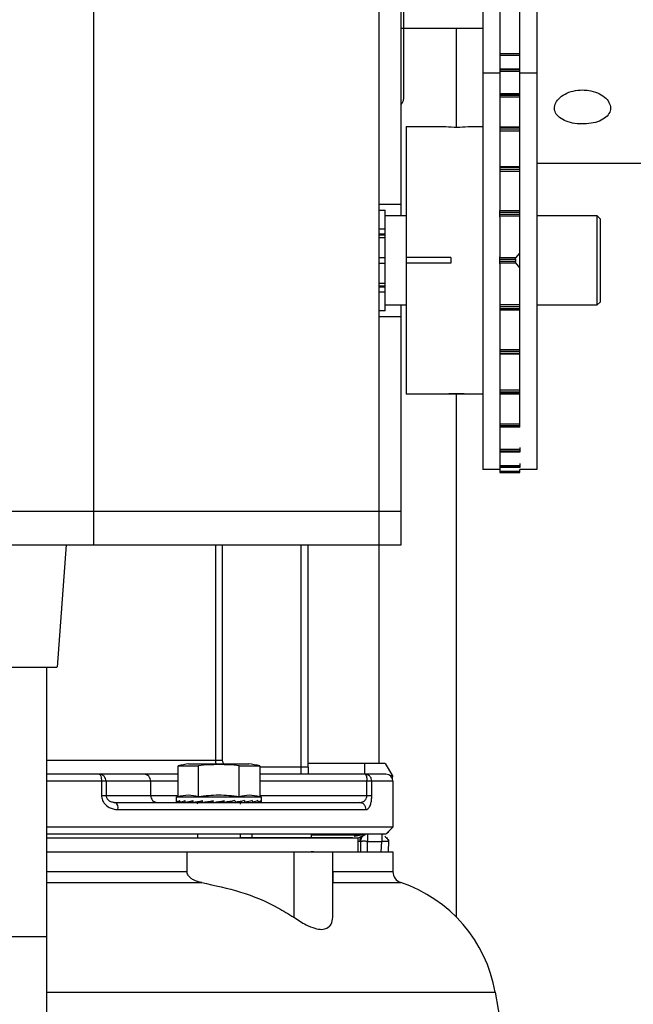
# Model space of a CAD drawing. Header units: inches. Extents: x 218.9 to 312.4, y 214.8 to 247.8.
# Tile 249 of 256: x 281.051 to 281.265, y 224.405 to 224.748. Entities that reach past the tile are written whole.
import ezdxf

# ---------------------------------------------------------------- set-up
doc = ezdxf.new("R2010")
doc.units = ezdxf.units.IN
doc.header["$LTSCALE"] = 0.25
doc.header["$MEASUREMENT"] = 0
doc.layers.add('ANNOTATIONS', color=1, linetype='Continuous')
doc.layers.add('MOTOR RH', color=7, linetype='Continuous')
doc.styles.add('ARIAL', font='arial.ttf', dxfattribs={"height": 0.09375})
doc.dimstyles.new('STANDARD$0', dxfattribs={"dimtxt": 0.09375, "dimasz": 0.09375, "dimexe": 0.03125, "dimexo": 0.046875, "dimgap": 0.09, "dimtad": 0, "dimtih": 1, "dimtoh": 1, "dimdec": 4, "dimzin": 0, "dimdsep": 46, "dimtxsty": 'ARIAL', "dimcen": 0.09, "dimadec": 0, "dimazin": 0, "dimtfac": 1, "dimtdec": 4, "dimtofl": 0, "dimtmove": 0, "dimatfit": 1, "dimfxl": 1, "dimtolj": 1, "dimtzin": 0, "dimarcsym": 0})

# ---------------------------------------------------------------- blocks, each defined once
blk = doc.blocks.new('*D121')
at = {"layer": 'ANNOTATIONS', "color": 0, "lineweight": -2, "transparency": 16777216}
for p, q in [((280.1562872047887, 223.5726725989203), (280.1562872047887, 225.8445399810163)), ((281.6547355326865, 225.558016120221), (281.6547355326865, 225.8445399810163)), ((280.2500372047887, 225.8132899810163), (280.7244152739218, 225.8132899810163)), ((281.5609855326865, 225.8132899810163), (281.0866074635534, 225.8132899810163))]:
    blk.add_line(p, q, dxfattribs=at)
at = {"layer": 'ANNOTATIONS', "color": 0, "transparency": 16777216}
for points in [[(280.2500372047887, 225.8289149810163), (280.2500372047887, 225.7976649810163), (280.1562872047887, 225.8132899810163)], [(281.5609855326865, 225.8289149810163), (281.5609855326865, 225.7976649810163), (281.6547355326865, 225.8132899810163)]]:
    blk.add_solid(points, dxfattribs=at)
at = {"layer": 'defpoints', "color": 0, "transparency": 16777216}
for p in [(280.1562872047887, 225.8132899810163), (281.6547355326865, 225.511141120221), (280.1562872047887, 223.5257975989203)]:
    blk.add_point(p, dxfattribs=at)
at = {"layer": 'ANNOTATIONS', "color": 0, "transparency": 16777216, "insert": (280.9055113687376, 225.8132899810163), "char_height": 0.09375, "attachment_point": 5, "style": 'ARIAL'}
blk.add_mtext('\\A1;25"', dxfattribs=at)
blk = doc.blocks.new('*D123')
at = {"layer": 'ANNOTATIONS', "color": 0, "lineweight": -2, "transparency": 16777216}
for p, q in [((280.1562872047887, 223.5726725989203), (280.1562872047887, 225.542391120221)), ((281.5000363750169, 224.8765007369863), (281.5000363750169, 225.542391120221)), ((280.2500372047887, 225.511141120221), (280.5378399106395, 225.511141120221)), ((281.4062863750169, 225.511141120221), (281.118483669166, 225.511141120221))]:
    blk.add_line(p, q, dxfattribs=at)
at = {"layer": 'ANNOTATIONS', "color": 0, "transparency": 16777216}
for points in [[(280.2500372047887, 225.526766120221), (280.2500372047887, 225.495516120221), (280.1562872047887, 225.511141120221)], [(281.4062863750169, 225.526766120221), (281.4062863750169, 225.495516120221), (281.5000363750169, 225.511141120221)]]:
    blk.add_solid(points, dxfattribs=at)
at = {"layer": 'defpoints', "color": 0, "transparency": 16777216}
for p in [(281.5000363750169, 225.511141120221), (281.5000363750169, 224.8296257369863), (280.1562872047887, 223.5257975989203)]:
    blk.add_point(p, dxfattribs=at)
at = {"layer": 'ANNOTATIONS', "color": 0, "transparency": 16777216, "insert": (280.8281617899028, 225.511141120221), "char_height": 0.09375, "attachment_point": 5, "style": 'ARIAL'}
blk.add_mtext('\\A1;21 1/2"', dxfattribs=at)

msp = doc.modelspace()

# ---------------------------------------------------------------- linework, layer by layer
at = {"layer": 'MOTOR RH'}
for p, q in [((281.1760968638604, 225.0006359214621), (281.1760968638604, 224.4888244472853)), ((281.1839088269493, 224.679599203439), (281.1839088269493, 224.9412729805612)), ((281.2123465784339, 224.9299199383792), (281.2123465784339, 224.5911707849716)), ((281.2182835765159, 224.9299199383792), (281.2182835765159, 224.7307207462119)), ((281.225159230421, 224.6059029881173), (281.225159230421, 224.9299199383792)), ((281.231096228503, 224.9299199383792), (281.231096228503, 224.5911707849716)), ((281.0768469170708, 224.5649212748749), (281.0768469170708, 224.7630457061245)), ((281.2123465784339, 224.7446691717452), (281.1839088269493, 224.7446691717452)), ((281.2031630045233, 224.7103918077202), (281.2031630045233, 224.7446691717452)), ((281.2182835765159, 224.736057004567), (281.225159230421, 224.736057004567)), ((281.2182835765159, 224.7360452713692), (281.225159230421, 224.7360452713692)), ((281.225159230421, 224.7358575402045), (281.2182835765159, 224.7358575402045)), ((281.2182835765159, 224.735472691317), (281.225159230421, 224.735472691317)), ((281.2123465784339, 224.7292376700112), (281.2182694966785, 224.7292376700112)), ((281.2182694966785, 224.7307207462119), (281.225159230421, 224.7307207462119)), ((281.2182694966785, 224.7307207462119), (281.2182694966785, 224.7290616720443)), ((281.2182694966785, 224.7306738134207), (281.225159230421, 224.7306738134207)), ((281.225159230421, 224.7303100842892), (281.2182694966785, 224.7303100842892)), ((281.2182694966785, 224.7298524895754), (281.225159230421, 224.7298524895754)), ((281.2182835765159, 224.7292376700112), (281.2182835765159, 224.7220639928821)), ((281.225159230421, 224.7292376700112), (281.231096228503, 224.7292376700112)), ((281.2182694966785, 224.7220639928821), (281.225159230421, 224.7220639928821)), ((281.2182694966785, 224.7220639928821), (281.2182694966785, 224.7201608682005)), ((281.2182694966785, 224.721958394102), (281.225159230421, 224.721958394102)), ((281.225159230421, 224.7214350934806), (281.2182694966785, 224.7214350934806)), ((281.2182694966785, 224.720928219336), (281.225159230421, 224.720928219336)), ((281.2182835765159, 224.7202101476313), (281.2182835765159, 224.7105208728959)), ((281.1855679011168, 224.7105513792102), (281.1993966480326, 224.7105513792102)), ((281.1855679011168, 224.7105513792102), (281.1855679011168, 224.6174156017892)), ((281.2071616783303, 224.7105513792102), (281.2123465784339, 224.7105513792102)), ((281.2182694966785, 224.7105208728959), (281.225159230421, 224.7105208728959)), ((281.2182694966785, 224.7105208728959), (281.2182694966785, 224.7084464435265)), ((281.2182694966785, 224.7103378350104), (281.225159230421, 224.7103378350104)), ((281.225159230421, 224.7096807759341), (281.2182694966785, 224.7096807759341)), ((281.2182694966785, 224.7091480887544), (281.225159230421, 224.7091480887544)), ((281.2182835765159, 224.7084464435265), (281.2182835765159, 224.696666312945)), ((281.2182694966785, 224.696666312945), (281.225159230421, 224.696666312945)), ((281.2182694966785, 224.696666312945), (281.2182694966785, 224.6945003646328)), ((281.2182694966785, 224.6963917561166), (281.225159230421, 224.6963917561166)), ((281.225159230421, 224.6956337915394), (281.2182694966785, 224.6956337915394)), ((281.2182694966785, 224.6951057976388), (281.225159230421, 224.6951057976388)), ((281.2726587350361, 224.6977316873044), (281.231096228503, 224.6977316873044)), ((281.2182835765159, 224.6945003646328), (281.2182835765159, 224.6813451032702)), ((281.1760968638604, 224.6835157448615), (281.1839088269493, 224.6835157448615)), ((281.1761907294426, 224.681516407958), (281.1782839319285, 224.681516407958)), ((281.1761907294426, 224.6649843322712), (281.1761907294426, 224.681516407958)), ((281.1782839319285, 224.646452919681), (281.1782839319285, 224.681516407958)), ((281.2182694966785, 224.6790242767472), (281.2182694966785, 224.6813451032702)), ((281.225159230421, 224.6811902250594), (281.2182694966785, 224.6811902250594)), ((281.1760968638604, 224.6786089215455), (281.1761907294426, 224.6786089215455)), ((281.1782839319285, 224.679599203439), (281.1855679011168, 224.679599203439)), ((281.2182694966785, 224.6808194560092), (281.225159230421, 224.6808194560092)), ((281.225159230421, 224.6800004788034), (281.2182694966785, 224.6800004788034)), ((281.2182694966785, 224.6795006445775), (281.225159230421, 224.6795006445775)), ((281.2182835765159, 224.6790242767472), (281.2182835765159, 224.6651744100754)), ((281.231096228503, 224.679599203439), (281.2520341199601, 224.679599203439)), ((281.2520341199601, 224.679599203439), (281.2532837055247, 224.6783484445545)), ((281.2520341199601, 224.679599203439), (281.2520341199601, 224.6483677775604)), ((281.2532837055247, 224.6496185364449), (281.2532837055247, 224.6783484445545)), ((281.1761907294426, 224.6749411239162), (281.1782839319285, 224.6749411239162)), ((281.1761907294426, 224.673195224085), (281.1782839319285, 224.673195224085)), ((281.1761907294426, 224.6728620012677), (281.1782839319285, 224.6728620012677)), ((281.1761907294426, 224.671925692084), (281.1782839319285, 224.671925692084)), ((281.1761907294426, 224.6649843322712), (281.1782839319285, 224.6649843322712)), ((281.2011930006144, 224.664953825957), (281.1855679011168, 224.664953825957)), ((281.2011930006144, 224.664953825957), (281.2011930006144, 224.663015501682)), ((281.2182694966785, 224.6627949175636), (281.2182694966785, 224.6651744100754)), ((281.2237899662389, 224.6648505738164), (281.2182694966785, 224.6648505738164)), ((281.2182694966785, 224.6644047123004), (281.2236855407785, 224.6644047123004)), ((281.2236855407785, 224.6644047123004), (281.2236855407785, 224.6635646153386)), ((281.2237899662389, 224.6648505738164), (281.225159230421, 224.6665471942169)), ((281.1761907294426, 224.6629849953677), (281.1782839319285, 224.6629849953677)), ((281.1761907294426, 224.646452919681), (281.1761907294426, 224.6629849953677)), ((281.2011930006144, 224.663015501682), (281.1855679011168, 224.663015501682)), ((281.2236855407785, 224.6635646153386), (281.2182694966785, 224.6635646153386)), ((281.2182694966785, 224.663116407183), (281.2237899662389, 224.663116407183)), ((281.2182835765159, 224.6627949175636), (281.2182835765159, 224.6489450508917)), ((281.225159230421, 224.6614221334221), (281.2237899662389, 224.663116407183)), ((281.1761907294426, 224.6560412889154), (281.1782839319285, 224.6560412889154)), ((281.1761907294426, 224.6551073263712), (281.1782839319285, 224.6551073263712)), ((281.1761907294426, 224.6547717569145), (281.1782839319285, 224.6547717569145)), ((281.1761907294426, 224.6530282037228), (281.1782839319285, 224.6530282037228)), ((281.1761907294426, 224.6493580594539), (281.1760968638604, 224.6493580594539)), ((281.1855679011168, 224.6483677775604), (281.1782839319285, 224.6483677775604)), ((281.1839088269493, 224.5649212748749), (281.1839088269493, 224.6483677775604)), ((281.2182694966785, 224.6489450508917), (281.2182694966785, 224.6466242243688)), ((281.225159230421, 224.6484686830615), (281.2182694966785, 224.6484686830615)), ((281.2182694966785, 224.6479688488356), (281.225159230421, 224.6479688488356)), ((281.225159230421, 224.6471475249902), (281.2182694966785, 224.6471475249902)), ((281.2182694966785, 224.6467767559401), (281.225159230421, 224.6467767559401)), ((281.2520341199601, 224.6483677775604), (281.231096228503, 224.6483677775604)), ((281.2532837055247, 224.6496185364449), (281.2520341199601, 224.6483677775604)), ((281.1760968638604, 224.6444535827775), (281.1839088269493, 224.6444535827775)), ((281.1782839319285, 224.646452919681), (281.1761907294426, 224.646452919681)), ((281.2182835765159, 224.6466242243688), (281.2182835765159, 224.6334689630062)), ((281.2182694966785, 224.6334689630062), (281.2182694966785, 224.6313006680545)), ((281.225159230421, 224.6328635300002), (281.2182694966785, 224.6328635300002)), ((281.2182694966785, 224.6323355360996), (281.225159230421, 224.6323355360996)), ((281.225159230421, 224.6315775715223), (281.2182694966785, 224.6315775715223)), ((281.225159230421, 224.6313006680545), (281.2182694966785, 224.6313006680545)), ((281.2182835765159, 224.6313006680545), (281.2182835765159, 224.6195228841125)), ((281.2182694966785, 224.6195228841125), (281.2182694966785, 224.6174484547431)), ((281.1993966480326, 224.6174156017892), (281.1855679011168, 224.6174156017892)), ((281.2067451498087, 224.6174156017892), (281.1998260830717, 224.6174156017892)), ((281.2031630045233, 224.4353140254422), (281.2031630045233, 224.6174156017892)), ((281.2123465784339, 224.6174156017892), (281.2071616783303, 224.6174156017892)), ((281.225159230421, 224.618818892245), (281.2182694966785, 224.618818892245)), ((281.2182694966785, 224.6182885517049), (281.225159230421, 224.6182885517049)), ((281.225159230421, 224.6176314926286), (281.2182694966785, 224.6176314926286)), ((281.225159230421, 224.6174484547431), (281.2182694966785, 224.6174484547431)), ((281.2182835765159, 224.6174484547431), (281.2182835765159, 224.6078061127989)), ((281.2182694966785, 224.6078061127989), (281.2182694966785, 224.6059029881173)), ((281.225159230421, 224.6070387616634), (281.2182694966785, 224.6070387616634)), ((281.2182694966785, 224.6065342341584), (281.225159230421, 224.6065342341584)), ((281.225159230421, 224.6060085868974), (281.2182694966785, 224.6060085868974)), ((281.225159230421, 224.6059029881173), (281.2182694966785, 224.6059029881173)), ((281.2182835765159, 224.6059029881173), (281.2182835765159, 224.5989616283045)), ((281.2182694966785, 224.5989076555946), (281.2182694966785, 224.5972462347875)), ((281.225159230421, 224.5989076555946), (281.225159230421, 224.5972462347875)), ((281.225159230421, 224.5981168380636), (281.2182694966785, 224.5981168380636)), ((281.2182694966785, 224.5976592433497), (281.225159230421, 224.5976592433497)), ((281.225159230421, 224.5972931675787), (281.2182694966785, 224.5972931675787)), ((281.225159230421, 224.5972462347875), (281.2182694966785, 224.5972462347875)), ((281.2182835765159, 224.5972462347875), (281.2182835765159, 224.5932710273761)), ((281.2182694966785, 224.5932710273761), (281.2182694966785, 224.591912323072)), ((281.225159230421, 224.5924942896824), (281.2182694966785, 224.5924942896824)), ((281.2182694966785, 224.5921117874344), (281.225159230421, 224.5921117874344)), ((281.225159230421, 224.5919240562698), (281.2182694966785, 224.5919240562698)), ((281.225159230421, 224.591912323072), (281.2182694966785, 224.591912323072)), ((281.2182835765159, 224.591912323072), (281.2182835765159, 224.5911801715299)), ((281.225159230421, 224.5932710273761), (281.225159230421, 224.591912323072)), ((281.2182694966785, 224.5911707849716), (281.2123465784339, 224.5911707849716)), ((281.2182694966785, 224.5911801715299), (281.2182694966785, 224.5901664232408)), ((281.225159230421, 224.590457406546), (281.2182694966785, 224.590457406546)), ((281.2182694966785, 224.5901664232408), (281.225159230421, 224.5901664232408)), ((281.225159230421, 224.5901640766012), (281.2182694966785, 224.5901640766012)), ((281.225159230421, 224.5901664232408), (281.225159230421, 224.5911801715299)), ((281.231096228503, 224.5911707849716), (281.225159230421, 224.5911707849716)), ((281.0293462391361, 224.576640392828), (281.1839088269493, 224.576640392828)), ((281.0293462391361, 224.5649212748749), (281.1839088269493, 224.5649212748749)), ((281.0671588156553, 224.5649212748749), (281.0640342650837, 224.5224212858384)), ((281.1192025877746, 224.5649212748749), (281.1192025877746, 224.4900564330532)), ((281.1216548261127, 224.4900564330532), (281.1216548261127, 224.5649212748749)), ((281.1490295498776, 224.4851331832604), (281.1490295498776, 224.5649212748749)), ((281.1514900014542, 224.4875948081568), (281.1514900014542, 224.5649212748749)), ((281.0422703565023, 224.5224212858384), (281.0639227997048, 224.5224212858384)), ((281.0602843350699, 224.5224212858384), (281.0602843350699, 224.3903641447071)), ((281.0602843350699, 224.4900564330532), (281.1216548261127, 224.4900564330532)), ((281.1194501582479, 224.4887657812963), (281.1192025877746, 224.4900564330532)), ((281.106169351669, 224.4880829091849), (281.1132726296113, 224.4880829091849)), ((281.106169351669, 224.4774103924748), (281.106169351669, 224.4880829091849)), ((281.109918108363, 224.4887657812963), (281.1308337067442, 224.4887657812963)), ((281.1132726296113, 224.4774103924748), (281.1132726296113, 224.4880829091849)), ((281.1274791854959, 224.4880829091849), (281.1345824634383, 224.4880829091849)), ((281.1274791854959, 224.4774103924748), (281.1274791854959, 224.4880829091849)), ((281.1345824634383, 224.4880829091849), (281.1345824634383, 224.4774103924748)), ((281.1514900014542, 224.4875948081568), (281.1345824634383, 224.4875948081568)), ((281.1783109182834, 224.4888244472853), (281.1514900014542, 224.4888244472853)), ((281.1711747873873, 224.4851331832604), (281.1711747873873, 224.4888244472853)), ((281.1783109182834, 224.4888244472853), (281.1807924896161, 224.4845277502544)), ((281.0794775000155, 224.4826739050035), (281.0602843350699, 224.4826739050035)), ((281.0942308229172, 224.4851331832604), (281.0787089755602, 224.4851331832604)), ((281.0794775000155, 224.4826739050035), (281.0794775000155, 224.4777530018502)), ((281.0810861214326, 224.4826739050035), (281.0810861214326, 224.4777530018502)), ((281.106169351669, 224.4826739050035), (281.0810861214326, 224.4826739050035)), ((281.0966079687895, 224.4777530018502), (281.0966079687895, 224.4826739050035)), ((281.1712991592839, 224.4851331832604), (281.1345824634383, 224.4851331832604)), ((281.1719362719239, 224.4826739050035), (281.1345824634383, 224.4826739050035)), ((281.1719362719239, 224.4777530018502), (281.1719362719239, 224.4826739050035)), ((281.1736364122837, 224.4777530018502), (281.1736364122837, 224.4826739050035)), ((281.1810177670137, 224.4826739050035), (281.1736364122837, 224.4826739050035)), ((281.1807924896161, 224.4845277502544), (281.1801753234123, 224.4845277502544)), ((281.1807924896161, 224.4845277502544), (281.1807537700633, 224.4837838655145)), ((281.1810177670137, 224.4826739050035), (281.1810177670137, 224.4666792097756)), ((281.0810861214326, 224.4777530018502), (281.106169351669, 224.4777530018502)), ((281.0837765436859, 224.4753265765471), (281.0846835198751, 224.475120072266)), ((281.083877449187, 224.4753899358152), (281.084333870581, 224.4752913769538)), ((281.1056120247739, 224.477260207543), (281.106169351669, 224.4774103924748)), ((281.1056120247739, 224.4756386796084), (281.1056120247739, 224.477260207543)), ((281.1056120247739, 224.477260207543), (281.1351397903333, 224.477260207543)), ((281.1057434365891, 224.4753054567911), (281.1067466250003, 224.4753500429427)), ((281.1067501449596, 224.4753054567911), (281.1086732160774, 224.4753922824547)), ((281.108686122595, 224.4753054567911), (281.1113917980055, 224.475443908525)), ((281.1114187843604, 224.4753054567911), (281.1147158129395, 224.4755119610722)), ((281.1139766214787, 224.4754532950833), (281.1140458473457, 224.4754697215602)), ((281.1140223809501, 224.4754673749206), (281.1139766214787, 224.4754532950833)), ((281.1147615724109, 224.4753054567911), (281.1180187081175, 224.4755964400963)), ((281.1172889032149, 224.4754532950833), (281.1184035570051, 224.4756551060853)), ((281.1180187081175, 224.4755964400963), (281.1172889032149, 224.4754532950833)), ((281.1222719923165, 224.4755964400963), (281.1214283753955, 224.4754532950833)), ((281.1223412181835, 224.4753054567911), (281.1221863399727, 224.4759554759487)), ((281.1242771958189, 224.4755964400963), (281.1234617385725, 224.4754532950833)), ((281.1242642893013, 224.4756504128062), (281.1242771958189, 224.4755964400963)), ((281.1242771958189, 224.4755964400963), (281.1260606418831, 224.4753054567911)), ((281.1270872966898, 224.475502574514), (281.1293940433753, 224.4753054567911)), ((281.1283720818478, 224.4753664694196), (281.1293330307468, 224.4753054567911)), ((281.1298868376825, 224.4754157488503), (281.1320645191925, 224.4753054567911)), ((281.129974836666, 224.4754368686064), (281.1321114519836, 224.4753054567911)), ((281.1323648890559, 224.475380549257), (281.1340004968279, 224.4753054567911)), ((281.1323918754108, 224.4753875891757), (281.1340298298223, 224.4753054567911)), ((281.1341143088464, 224.4753453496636), (281.135008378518, 224.4753054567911)), ((281.134116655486, 224.4753453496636), (281.1350177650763, 224.4753054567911)), ((281.1345824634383, 224.4777530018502), (281.1719362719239, 224.4777530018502)), ((281.1345824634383, 224.4774103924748), (281.1351397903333, 224.477260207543)), ((281.1351397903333, 224.477260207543), (281.1351397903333, 224.4756386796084)), ((281.0851974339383, 224.4728320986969), (281.1716253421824, 224.4728320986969)), ((281.1057328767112, 224.4753054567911), (281.1057434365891, 224.4753054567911)), ((281.1067208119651, 224.4753054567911), (281.1067501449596, 224.4753078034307)), ((281.1086391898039, 224.4753054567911), (281.108686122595, 224.4753078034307)), ((281.1113577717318, 224.4753054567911), (281.1114176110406, 224.4753101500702)), ((281.1810177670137, 224.4666792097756), (281.0602843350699, 224.4666792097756)), ((281.1810177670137, 224.4666792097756), (281.1785491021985, 224.4642105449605)), ((281.1129933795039, 224.4629855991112), (281.1129933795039, 224.4642175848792)), ((281.1277572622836, 224.4642175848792), (281.1277572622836, 224.4629855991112)), ((281.1318052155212, 224.4642175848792), (281.1318040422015, 224.4629879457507)), ((281.1712932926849, 224.4640533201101), (281.1686392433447, 224.4627274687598)), ((281.1687143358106, 224.4629855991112), (281.1687143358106, 224.4580646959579)), ((281.1697186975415, 224.4618005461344), (281.1696541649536, 224.4580670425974)), ((281.1721146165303, 224.4580646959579), (281.1721791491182, 224.4617583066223)), ((281.1721791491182, 224.4642175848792), (281.1721791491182, 224.4617583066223)), ((281.1721791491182, 224.4617583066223), (281.1771352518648, 224.4617583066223)), ((281.1769416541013, 224.4580646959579), (281.1771352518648, 224.4617583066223)), ((281.1778603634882, 224.4642175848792), (281.1779366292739, 224.4641260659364)), ((281.178759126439, 224.463161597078), (281.1794197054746, 224.4618779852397)), ((281.1794056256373, 224.4580646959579), (281.1796062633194, 224.461887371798)), ((281.1796062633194, 224.461887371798), (281.1795440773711, 224.462068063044)), ((281.0602843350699, 224.4580646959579), (281.1810165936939, 224.4580646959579)), ((281.1092880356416, 224.4580646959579), (281.1464752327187, 224.4580623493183)), ((281.1092880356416, 224.4511444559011), (281.1092880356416, 224.4580646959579)), ((281.1403235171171, 224.4580646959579), (281.1526257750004, 224.4580623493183)), ((281.1451927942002, 224.4580623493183), (281.1600083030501, 224.4580623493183)), ((281.1464752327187, 224.4580623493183), (281.1464740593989, 224.4353163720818)), ((281.1600083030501, 224.4353163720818), (281.1600083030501, 224.4580646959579)), ((281.1810165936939, 224.4580646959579), (281.1810165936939, 224.4511468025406)), ((281.1092880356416, 224.4511444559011), (281.0602843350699, 224.4511444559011)), ((281.1810165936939, 224.4511468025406), (281.1600083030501, 224.4511444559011)), ((281.0459088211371, 224.4286706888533), (281.0602843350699, 224.4286706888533)), ((281.0602843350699, 224.4092616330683), (281.2166291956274, 224.4092616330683)), ((281.2166291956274, 224.4092616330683), (281.224076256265, 224.3670197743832))]:
    msp.add_line(p, q, dxfattribs=at)
at = {"layer": 'MOTOR RH', "flags": 128}
for points in [[(281.0602843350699, 224.4629855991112), (281.1687143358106, 224.4629855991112)], [(281.1669613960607, 224.4629855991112), (281.1647813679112, 224.4629879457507), (281.1318040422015, 224.4629879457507)], [(281.1721791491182, 224.4617583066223), (281.1719386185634, 224.4617629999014), (281.1716992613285, 224.4617653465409), (281.1714657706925, 224.4617700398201), (281.1712381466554, 224.4617747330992), (281.1710199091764, 224.4617794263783), (281.1708122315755, 224.4617817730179), (281.170618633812, 224.461786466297), (281.1704402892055, 224.4617888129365)], [(281.1427839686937, 224.4580646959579), (281.1451927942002, 224.4580623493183)], [(281.1534118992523, 224.4580623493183), (281.1525307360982, 224.4580646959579)], [(281.1687143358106, 224.4580670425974), (281.1701692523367, 224.4580670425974), (281.1740435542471, 224.4580646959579)], [(281.0602843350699, 224.4474109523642), (281.0617310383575, 224.4474109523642), (281.0728435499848, 224.4474086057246), (281.1144013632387, 224.4474086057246)], [(281.1600083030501, 224.4474086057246), (281.1784376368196, 224.4474086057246), (281.1810130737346, 224.4474109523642), (281.1837105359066, 224.4474109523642)]]:
    msp.add_lwpolyline(points, dxfattribs=at)
at = {"layer": 'MOTOR RH'}
for centre, radius, start, end in [((281.1822480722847, 224.7201242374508), 0.002460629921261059, 312.4541502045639, 7.016709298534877e-15), ((281.2032501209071, 224.7585994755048), 0.04820705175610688, 265.4151201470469, 274.6541403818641), ((281.1203755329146, 224.4206655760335), 0.06889763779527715, 98.73042551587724, 101.897951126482), ((281.1203755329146, 224.4206655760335), 0.06779024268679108, 83.98536810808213, 96.01463189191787), ((281.1203755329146, 224.4206655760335), 0.06889763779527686, 78.10039346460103, 81.26957448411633), ((281.0785783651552, 224.4826778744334), 0.002507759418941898, 359.9093088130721, 43.7734763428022), ((281.0941904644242, 224.4827156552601), 0.002417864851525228, 359.0106012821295, 89.04358645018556), ((281.1709237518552, 224.4843973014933), 0.0008261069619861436, 1.072549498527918, 62.97176245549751), ((281.1785571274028, 224.4826734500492), 0.002460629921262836, 7.016709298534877e-15, 90), ((281.0990267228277, 224.4777101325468), 0.002419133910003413, 178.9846123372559, 268.9866925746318), ((280.9873302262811, 225.2326144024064), 0.7685823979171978, 279.8254660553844, 280.10547729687), ((281.0827957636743, 224.4733700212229), 0.002461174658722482, 347.375335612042, 51.32160745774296), ((281.1123784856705, 224.4746764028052), 0.0006151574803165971, 7.016709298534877e-15, 90), ((281.1283725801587, 224.4746764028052), 0.0006151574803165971, 90, 180), ((281.1778601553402, 224.4661872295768), 0.001968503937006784, 298.2291229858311, 331.7708770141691), ((281.1298266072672, 224.3837373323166), 0.07927527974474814, 88.57067135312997, 91.49577778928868), ((281.170787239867, 224.505321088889), 0.04353365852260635, 268.5935224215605, 269.5433643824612), ((281.1849540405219, 224.451145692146), 0.003937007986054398, 179.9990978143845, 251.5847038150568), ((281.1681639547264, 224.4007177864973), 0.04921259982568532, 9.999098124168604, 71.5847038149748)]:
    msp.add_arc(centre, radius, start, end, dxfattribs=at)
at = {"layer": 'MOTOR RH', "extrusion": (0, 0, -1)}
for centre, major_axis, ratio, start_param, end_param in [((281.1203755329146, 224.4756375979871), (-0.01476377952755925, 0), 0.175787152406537, 6.154890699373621, 6.40615304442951), ((281.1203755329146, 224.4835894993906), (0, 0.06223454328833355), 0.2372280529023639, 4.578884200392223, 4.589421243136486), ((281.1203755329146, 224.4756375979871), (-0.01476331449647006, -0.0006915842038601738), 0.1694362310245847, 0.1414418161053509, 0.3927041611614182), ((281.1203755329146, 224.4835894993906), (-0.0040315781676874, 0.06222774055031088), 0.2282368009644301, 4.593670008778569, 4.604207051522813), ((281.1203755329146, 224.4756375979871), (-0.01476241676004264, -0.001328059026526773), 0.1510418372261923, 0.4088913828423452, 0.6601537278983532), ((281.1203755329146, 224.4756375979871), (-0.01476241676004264, 0.001328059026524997), 0.1510418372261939, 5.617704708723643, 5.649603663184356), ((281.1203755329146, 224.4835894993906), (-0.007699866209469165, 0.0622150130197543), 0.2024732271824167, 4.603937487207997, 4.614474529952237), ((281.1203755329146, 224.4756375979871), (-0.01476201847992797, -0.001863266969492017), 0.1223802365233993, 0.6725492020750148, 0.923811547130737), ((281.1203755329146, 224.4756375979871), (-0.01476201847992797, 0.001863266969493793), 0.1223802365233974, 5.354046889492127, 5.404737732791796), ((281.1203755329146, 224.4835894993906), (-0.01072885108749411, 0.06220995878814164), 0.1630291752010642, 4.606993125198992, 4.617530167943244), ((281.1203755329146, 224.4756375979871), (-0.01476249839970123, -0.002264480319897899), 0.08588791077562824, 0.9320768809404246, 1.183339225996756), ((281.1203755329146, 224.4835894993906), (-0.01295703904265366, 0.06221708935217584), 0.1137473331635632, 4.602568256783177, 4.613105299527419), ((281.1203755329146, 224.4756375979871), (-0.01476336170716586, -0.002511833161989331), 0.04421959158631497, 1.188225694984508, 1.439488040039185), ((281.1203755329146, 224.4835894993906), (-0.01431068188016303, 0.06222894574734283), 0.05832561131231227, 4.592296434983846, 4.602833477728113), ((281.1203755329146, 224.4756375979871), (-0.01476336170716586, -0.002511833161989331), 0.04421959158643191, 4.335145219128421, 4.586407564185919), ((281.1203755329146, 224.4835894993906), (-0.01431068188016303, 0.06222894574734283), 0.05832561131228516, 1.707176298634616, 1.717713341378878), ((281.1203755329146, 224.4756375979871), (-0.01476249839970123, -0.002264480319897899), 0.08588791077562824, 4.078996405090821, 4.330258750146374), ((281.1203755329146, 224.4835894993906), (-0.01295703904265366, 0.06221708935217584), 0.1137473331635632, 1.717448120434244, 1.727985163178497), ((281.1203755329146, 224.4756375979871), (-0.01476201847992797, -0.001863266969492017), 0.1223802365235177, 3.819468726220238, 4.070731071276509), ((281.1203755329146, 224.4835894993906), (-0.01072885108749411, 0.06220995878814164), 0.1630291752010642, 1.721872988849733, 1.732410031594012), ((281.1203755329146, 224.4756375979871), (-0.01476241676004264, -0.001328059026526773), 0.1510418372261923, 3.555810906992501, 3.807073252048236), ((281.1203755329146, 224.4835894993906), (-0.007699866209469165, 0.0622150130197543), 0.2024732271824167, 1.71881735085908, 1.72935439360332), ((281.1203755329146, 224.4756375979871), (-0.01476331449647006, -0.0006915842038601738), 0.1694362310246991, 3.288361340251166, 3.539623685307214), ((281.1203755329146, 224.4835894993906), (-0.0040315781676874, 0.06222774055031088), 0.2282368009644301, 1.708549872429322, 1.719086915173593), ((281.1203755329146, 224.4756375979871), (-0.01476377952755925, 0), 0.1757871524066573, 3.141592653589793, 3.269887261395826)]:
    msp.add_ellipse(centre, major_axis=major_axis, ratio=ratio, start_param=start_param, end_param=end_param, dxfattribs=at)
at = {"layer": 'MOTOR RH'}
for points, knots in [([(281.1847090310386, 224.8628412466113), (281.1847090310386, 224.8627385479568), (281.1847090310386, 224.8625299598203), (281.1847090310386, 224.8608172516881), (281.1847090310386, 224.8582249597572), (281.1847090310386, 224.8549510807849), (281.1847090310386, 224.8500517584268), (281.1847090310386, 224.8438468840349), (281.1847090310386, 224.8365567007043), (281.1847090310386, 224.8306412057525), (281.1847090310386, 224.824362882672), (281.1847090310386, 224.8171822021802), (281.1847090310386, 224.8091059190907), (281.1847090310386, 224.8002749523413), (281.1847090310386, 224.7914830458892), (281.1847090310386, 224.7826904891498), (281.1847090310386, 224.7738592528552), (281.1847090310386, 224.7657828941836), (281.1847090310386, 224.7586007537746), (281.1847090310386, 224.7502098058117), (281.1847090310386, 224.7425749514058), (281.1847090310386, 224.7359957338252), (281.1847090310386, 224.7316805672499), (281.1847090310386, 224.7280121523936), (281.1847090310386, 224.7247404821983), (281.1847090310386, 224.722146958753), (281.1847090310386, 224.720434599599), (281.1847090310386, 224.7202260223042), (281.1847090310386, 224.7201233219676)], [0, 0, 0, 0, 0.03881994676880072, 0.07884602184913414, 0.1199929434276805, 0.1521648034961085, 0.1843365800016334, 0.2499563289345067, 0.2828017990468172, 0.3156641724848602, 0.3478333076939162, 0.3800051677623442, 0.4211536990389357, 0.4611694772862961, 0.4999995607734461, 0.5388191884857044, 0.5788452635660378, 0.6199937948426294, 0.6521634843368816, 0.6843352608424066, 0.7499550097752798, 0.7828078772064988, 0.8156629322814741, 0.8478301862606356, 0.8800068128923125, 0.9211487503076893, 0.9611748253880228, 1, 1, 1, 1]), ([(281.2470334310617, 224.7233264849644), (281.2459389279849, 224.7232514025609), (281.2437500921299, 224.7231012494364), (281.2408327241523, 224.7219594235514), (281.2386083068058, 224.7203197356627), (281.2373288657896, 224.7183381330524), (281.2371466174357, 224.7163012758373), (281.2380698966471, 224.7144329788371), (281.2399968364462, 224.7129220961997), (281.2427186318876, 224.7118856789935), (281.2459303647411, 224.7114026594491), (281.2492600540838, 224.7115021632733), (281.2523334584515, 224.7121751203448), (281.2548183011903, 224.713378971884), (281.2564311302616, 224.7150338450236), (281.2569873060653, 224.7169861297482), (281.2564201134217, 224.7190262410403), (281.2548081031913, 224.7209196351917), (281.2523214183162, 224.7224029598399), (281.2495766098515, 224.7232085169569), (281.2477563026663, 224.7232929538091), (281.2470334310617, 224.7233264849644)], [0, 0, 0, 0, 0.05348455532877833, 0.1069607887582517, 0.1606336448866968, 0.2144172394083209, 0.2679977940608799, 0.3213904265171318, 0.374877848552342, 0.4286117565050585, 0.4823609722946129, 0.5358608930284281, 0.5892351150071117, 0.6428056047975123, 0.6965954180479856, 0.7502677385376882, 0.803686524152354, 0.8571248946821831, 0.9107753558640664, 0.9645675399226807, 1, 1, 1, 1]), ([(281.2236855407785, 224.6644047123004), (281.2236875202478, 224.6644573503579), (281.2236914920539, 224.6645629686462), (281.2237184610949, 224.664704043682), (281.2237548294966, 224.6647994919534), (281.2237804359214, 224.6648367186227), (281.2237899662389, 224.6648505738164)], [0, 0, 0, 0, 0.2748683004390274, 0.5515233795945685, 0.8330838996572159, 0.9999999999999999, 0.9999999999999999, 0.9999999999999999, 0.9999999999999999]), ([(281.2237899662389, 224.663116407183), (281.2237727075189, 224.6631445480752), (281.2237382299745, 224.6632007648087), (281.223701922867, 224.6633398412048), (281.2236865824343, 224.6634695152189), (281.223685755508, 224.6635450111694), (281.2236855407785, 224.6635646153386)], [0, 0, 0, 0, 0.3034104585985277, 0.6061195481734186, 0.8977203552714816, 0.9999999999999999, 0.9999999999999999, 0.9999999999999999, 0.9999999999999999]), ([(281.2071616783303, 224.6174156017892), (281.2071186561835, 224.6174195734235), (281.2070326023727, 224.6174275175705), (281.206360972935, 224.6174806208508), (281.2053721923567, 224.6175380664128), (281.2041353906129, 224.6175789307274), (281.2028017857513, 224.6175830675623), (281.2015230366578, 224.6175539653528), (281.2004301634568, 224.617497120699), (281.1996823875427, 224.6174434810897), (281.1993289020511, 224.6174141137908), (281.1993833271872, 224.617419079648), (281.1993966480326, 224.6174202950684)], [0, 0, 0, 0, 0.1071299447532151, 0.2142835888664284, 0.3215990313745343, 0.4290418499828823, 0.5362464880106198, 0.643246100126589, 0.7503111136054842, 0.8577673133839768, 0.9651877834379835, 0.9999999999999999, 0.9999999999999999, 0.9999999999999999, 0.9999999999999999]), ([(281.1220760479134, 224.4887657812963), (281.1219905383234, 224.4888791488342), (281.121709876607, 224.489251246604), (281.121677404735, 224.4897261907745), (281.1216548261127, 224.4900564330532)], [0, 0, 0, 0, 0.3046713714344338, 1, 1, 1, 1]), ([(281.1514900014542, 224.4875948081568), (281.1514900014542, 224.4871628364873), (281.1514900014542, 224.4862989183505), (281.1514900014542, 224.4855217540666), (281.1514900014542, 224.4851331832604)], [0, 0, 0, 0, 0.5000145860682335, 1, 1, 1, 1]), ([(281.0787089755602, 224.4851331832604), (281.0738455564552, 224.4851331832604), (281.0677882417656, 224.4851331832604), (281.0615198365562, 224.4851331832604), (281.0602843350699, 224.4851331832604)], [0, 0, 0, 0, 0.8029001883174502, 1, 1, 1, 1]), ([(281.0787089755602, 224.4851331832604), (281.0788093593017, 224.4850970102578), (281.0790104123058, 224.485024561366), (281.0792648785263, 224.4844534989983), (281.0794425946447, 224.48364091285), (281.0794658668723, 224.4829961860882), (281.0794775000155, 224.4826739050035)], [0, 0, 0, 0, 0.2497534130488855, 0.500217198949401, 0.7501723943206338, 0.9999999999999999, 0.9999999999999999, 0.9999999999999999, 0.9999999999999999]), ([(281.0803891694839, 224.4844127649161), (281.0802729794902, 224.4845207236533), (281.080040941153, 224.4847363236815), (281.0796234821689, 224.4849610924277), (281.0791754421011, 224.4851058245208), (281.0788644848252, 224.485124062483), (281.0787089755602, 224.4851331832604)], [0, 0, 0, 0, 0.2505490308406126, 0.5003613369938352, 0.7501314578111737, 1, 1, 1, 1]), ([(281.0810861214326, 224.4826739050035), (281.0810194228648, 224.4826739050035), (281.0808859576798, 224.4826739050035), (281.0805131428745, 224.4826739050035), (281.0800432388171, 224.4826739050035), (281.0796658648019, 224.4826739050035), (281.0794775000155, 224.4826739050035)], [0, 0, 0, 0, 0.2498531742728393, 0.4999612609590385, 0.7504075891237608, 1, 1, 1, 1]), ([(281.106169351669, 224.4851331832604), (281.1044582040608, 224.4851331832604), (281.1007652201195, 224.4851331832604), (281.0965782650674, 224.4851331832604), (281.0950041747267, 224.4851331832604), (281.0942308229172, 224.4851331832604)], [0, 0, 0, 0, 0.3051785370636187, 0.6586336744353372, 1, 1, 1, 1]), ([(281.1736364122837, 224.4826739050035), (281.173601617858, 224.4829961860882), (281.1735320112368, 224.48364091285), (281.172990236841, 224.4844534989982), (281.1722187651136, 224.485024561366), (281.1716054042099, 224.4850970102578), (281.1712991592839, 224.4851331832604)], [0, 0, 0, 0, 0.2498276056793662, 0.4997828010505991, 0.7502465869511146, 1, 1, 1, 1]), ([(281.178557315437, 224.4851331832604), (281.1783928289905, 224.4851331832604), (281.1780647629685, 224.4851331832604), (281.1756173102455, 224.4851331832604), (281.172735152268, 224.4851331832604), (281.1712991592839, 224.4851331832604)], [0, 0, 0, 0, 0.3353478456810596, 0.6688468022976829, 1, 1, 1, 1]), ([(281.1717497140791, 224.4844127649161), (281.1717772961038, 224.4842923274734), (281.1718324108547, 224.484051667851), (281.1718903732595, 224.4836196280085), (281.1719283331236, 224.4831567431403), (281.1719336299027, 224.4828345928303), (281.1719362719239, 224.4826739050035)], [0, 0, 0, 0, 0.25021429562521, 0.4999813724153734, 0.7505918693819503, 1, 1, 1, 1]), ([(281.1736364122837, 224.4826739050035), (281.1735593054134, 224.4826739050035), (281.1734049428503, 224.4826739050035), (281.1730050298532, 224.4826739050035), (281.1725141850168, 224.4826739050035), (281.172128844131, 224.4826739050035), (281.1719362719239, 224.4826739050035)], [0, 0, 0, 0, 0.2496853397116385, 0.4998525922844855, 0.7500537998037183, 1, 1, 1, 1]), ([(281.0794775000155, 224.4777530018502), (281.079539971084, 224.4772046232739), (281.0796627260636, 224.4761270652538), (281.0806392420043, 224.4746160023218), (281.0819801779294, 224.4735859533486), (281.0835906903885, 224.4729447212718), (281.0846282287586, 224.472871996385), (281.0851974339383, 224.4728320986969)], [0, 0, 0, 0, 0.18965050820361, 0.3726612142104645, 0.6161546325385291, 0.7894181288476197, 1, 1, 1, 1]), ([(281.0794775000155, 224.4777530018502), (281.0796658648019, 224.4777530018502), (281.0800432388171, 224.4777530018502), (281.0805131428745, 224.4777530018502), (281.0808859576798, 224.4777530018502), (281.0810194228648, 224.4777530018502), (281.0810861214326, 224.4777530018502)], [0, 0, 0, 0, 0.2495924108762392, 0.5000387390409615, 0.7501468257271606, 1, 1, 1, 1]), ([(281.0810861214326, 224.4777530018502), (281.0810938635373, 224.4776241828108), (281.0811098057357, 224.4773589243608), (281.0812863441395, 224.4768215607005), (281.0817672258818, 224.476157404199), (281.0826858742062, 224.4755246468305), (281.0834510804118, 224.4754381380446), (281.083877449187, 224.4753899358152)], [0, 0, 0, 0, 0.08241933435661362, 0.1697142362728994, 0.367010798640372, 0.6473018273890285, 0.9999999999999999, 0.9999999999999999, 0.9999999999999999, 0.9999999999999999]), ([(281.106169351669, 224.4774103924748), (281.1073418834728, 224.4776633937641), (281.1097096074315, 224.4781742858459), (281.1120774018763, 224.477666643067), (281.1132726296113, 224.4774103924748)], [0, 0, 0, 0, 0.495214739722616, 1, 1, 1, 1]), ([(281.1132726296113, 224.4774103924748), (281.1156172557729, 224.4776633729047), (281.1203524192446, 224.4781742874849), (281.125088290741, 224.4776666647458), (281.1274791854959, 224.4774103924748)], [0, 0, 0, 0, 0.4951521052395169, 1, 1, 1, 1]), ([(281.1274791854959, 224.4774103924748), (281.1286517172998, 224.4776633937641), (281.1310194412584, 224.4781742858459), (281.1333872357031, 224.477666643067), (281.1345824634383, 224.4774103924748)], [0, 0, 0, 0, 0.495214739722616, 1, 1, 1, 1]), ([(281.1693221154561, 224.4752913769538), (281.1698040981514, 224.4753511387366), (281.1705672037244, 224.4754457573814), (281.1714083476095, 224.476154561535), (281.1717784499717, 224.4768217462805), (281.1719179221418, 224.4773577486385), (281.1719302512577, 224.477623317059), (281.1719362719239, 224.4777530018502)], [0, 0, 0, 0, 0.4260436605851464, 0.6745393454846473, 0.8494551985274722, 0.9264845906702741, 1, 1, 1, 1]), ([(281.1716253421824, 224.4728320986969), (281.1718367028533, 224.472871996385), (281.1722219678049, 224.4729447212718), (281.1727916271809, 224.4735859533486), (281.1732517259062, 224.4746160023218), (281.1735752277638, 224.4761270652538), (281.1736157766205, 224.4772046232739), (281.1736364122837, 224.4777530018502)], [0, 0, 0, 0, 0.2105818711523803, 0.3838453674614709, 0.6273387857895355, 0.81034949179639, 1, 1, 1, 1]), ([(281.1719362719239, 224.4777530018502), (281.172128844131, 224.4777530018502), (281.1725141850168, 224.4777530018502), (281.1730050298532, 224.4777530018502), (281.1734049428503, 224.4777530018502), (281.1735593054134, 224.4777530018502), (281.1736364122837, 224.4777530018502)], [0, 0, 0, 0, 0.2499462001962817, 0.5001474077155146, 0.7503146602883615, 1, 1, 1, 1]), ([(281.084333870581, 224.4752913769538), (281.0890180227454, 224.4752913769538), (281.0984675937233, 224.4752913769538), (281.1118603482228, 224.4752913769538), (281.1245476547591, 224.4752913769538), (281.1362354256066, 224.4752913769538), (281.1467304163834, 224.4752913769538), (281.1558225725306, 224.4752913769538), (281.1635301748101, 224.4752913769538), (281.1674025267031, 224.4752913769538), (281.1693221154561, 224.4752913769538)], [0, 0, 0, 0, 0.1225012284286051, 0.2471277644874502, 0.3731946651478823, 0.5000002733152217, 0.6268058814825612, 0.7528804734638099, 0.8774987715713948, 0.9999999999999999, 0.9999999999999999, 0.9999999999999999, 0.9999999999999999]), ([(281.1716253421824, 224.4728320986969), (281.1715909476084, 224.4731543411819), (281.1715221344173, 224.473799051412), (281.1709887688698, 224.4746116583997), (281.1702273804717, 224.4751796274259), (281.1696238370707, 224.475254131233), (281.1693221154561, 224.4752913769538)], [0, 0, 0, 0, 0.2499336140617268, 0.5000419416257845, 0.7500624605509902, 0.9999999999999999, 0.9999999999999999, 0.9999999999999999, 0.9999999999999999]), ([(281.178557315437, 224.4642175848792), (281.178317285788, 224.4642175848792), (281.1778372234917, 224.4642175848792), (281.1739823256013, 224.4642175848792), (281.1678969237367, 224.4642175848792), (281.1594650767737, 224.4642175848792), (281.1488860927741, 224.4642175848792), (281.1363303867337, 224.4642175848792), (281.1220096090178, 224.4642175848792), (281.1061801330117, 224.4642175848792), (281.0890818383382, 224.4642175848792), (281.073671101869, 224.4642175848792), (281.0638583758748, 224.4642175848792), (281.0602843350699, 224.4642175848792)], [0, 0, 0, 0, 0.09458015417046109, 0.1891614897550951, 0.2837440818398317, 0.3783255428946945, 0.4729062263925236, 0.5674883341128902, 0.6620704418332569, 0.7566511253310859, 0.8512325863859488, 0.9458151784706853, 1, 1, 1, 1]), ([(281.1524978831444, 224.4640533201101), (281.1543682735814, 224.4640531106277), (281.1580248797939, 224.4640527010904), (281.1612137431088, 224.4640546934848), (281.1627714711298, 224.4640556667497)], [0, 0, 0, 0, 0.5115099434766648, 1, 1, 1, 1]), ([(281.1524978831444, 224.4640392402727), (281.1524978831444, 224.4640377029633), (281.1524978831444, 224.4639721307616), (281.1524978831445, 224.4636180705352), (281.1524978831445, 224.4631670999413), (281.1524978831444, 224.4629855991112)], [0, 0, 0, 0, 0.01414231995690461, 0.6032247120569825, 1, 1, 1, 1]), ([(281.1627714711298, 224.4640556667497), (281.1628467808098, 224.4640556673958), (281.1645947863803, 224.4640556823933), (281.1673280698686, 224.4640536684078), (281.1690447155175, 224.4640503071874), (281.1699029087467, 224.464048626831)], [0, 0, 0, 0, 0.02201910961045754, 0.5110833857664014, 1, 1, 1, 1]), ([(281.1675339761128, 224.4635323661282), (281.168388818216, 224.4637450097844), (281.16984341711, 224.464106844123), (281.1708268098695, 224.464150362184), (281.1712322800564, 224.4641683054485)], [0, 0, 0, 0, 0.5876823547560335, 1, 1, 1, 1]), ([(281.1687143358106, 224.4618122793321), (281.1689568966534, 224.461810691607), (281.1695941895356, 224.461806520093), (281.1696710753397, 224.4618028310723), (281.1697186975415, 224.4618005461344)], [0, 0, 0, 0, 0.3806112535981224, 0.9999999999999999, 0.9999999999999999, 0.9999999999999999, 0.9999999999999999]), ([(281.1701281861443, 224.4635276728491), (281.1700171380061, 224.4634029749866), (281.1697976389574, 224.4631564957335), (281.1695748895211, 224.4627175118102), (281.1694336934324, 224.4622649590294), (281.1694130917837, 224.4619572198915), (281.1694030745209, 224.461807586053)], [0, 0, 0, 0, 0.2629440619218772, 0.5197383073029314, 0.7664794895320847, 1, 1, 1, 1]), ([(281.1712709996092, 224.4640392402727), (281.1712631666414, 224.4640377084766), (281.1709447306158, 224.4639754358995), (281.1704216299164, 224.4635326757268), (281.1698419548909, 224.4627609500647), (281.1697597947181, 224.4621207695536), (281.1697186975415, 224.4618005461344)], [0, 0, 0, 0, 0.008329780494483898, 0.3386331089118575, 0.6691789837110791, 1, 1, 1, 1]), ([(281.1771352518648, 224.4640392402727), (281.1771352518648, 224.4640370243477), (281.1771352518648, 224.4639876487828), (281.1771352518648, 224.4635106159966), (281.1771352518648, 224.4627320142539), (281.1771352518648, 224.4620828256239), (281.1771352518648, 224.4617583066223)], [0, 0, 0, 0, 0.01543028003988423, 0.3438197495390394, 0.6719859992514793, 1, 1, 1, 1]), ([(281.1771352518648, 224.4617583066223), (281.1773379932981, 224.4617685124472), (281.1777162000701, 224.4617875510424), (281.1783247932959, 224.4618194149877), (281.1788323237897, 224.4618475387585), (281.1792098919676, 224.4618666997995), (281.1795206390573, 224.4618827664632), (281.1795723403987, 224.4618855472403), (281.1796062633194, 224.461887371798)], [0, 0, 0, 0, 0.1572621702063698, 0.2933668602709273, 0.5011765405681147, 0.6314789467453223, 0.7582014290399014, 0.9999999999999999, 0.9999999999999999, 0.9999999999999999, 0.9999999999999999]), ([(281.1795440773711, 224.462068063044), (281.1795366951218, 224.4620951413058), (281.1795056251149, 224.4622091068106), (281.1791828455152, 224.4625137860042), (281.1786192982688, 224.4629989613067), (281.1783905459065, 224.4633901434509), (281.1783156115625, 224.4635182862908)], [0, 0, 0, 0, 0.07915008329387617, 0.3331225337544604, 0.7815453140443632, 1, 1, 1, 1]), ([(281.1144013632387, 224.4474086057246), (281.1133931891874, 224.4476565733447), (281.1119871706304, 224.4480023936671), (281.1104261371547, 224.4490096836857), (281.1096810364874, 224.4497978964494), (281.1093290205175, 224.4505663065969), (281.1092994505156, 224.4509834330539), (281.1092880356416, 224.4511444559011)], [0, 0, 0, 0, 0.4551617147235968, 0.6347771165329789, 0.815628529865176, 0.9288272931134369, 1, 1, 1, 1]), ([(281.1600083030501, 224.4511444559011), (281.1600083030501, 224.4509011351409), (281.1600083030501, 224.4503584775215), (281.1600083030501, 224.4494850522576), (281.1600083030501, 224.4484481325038), (281.1600083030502, 224.4477609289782), (281.1600083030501, 224.4474985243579), (281.1600083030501, 224.4474086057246)], [0, 0, 0, 0, 0.1073353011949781, 0.2393808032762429, 0.4431154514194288, 0.8091714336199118, 1, 1, 1, 1]), ([(281.1144013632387, 224.4474086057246), (281.1189188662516, 224.4464395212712), (281.1280547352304, 224.4444797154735), (281.1388094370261, 224.4401158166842), (281.1446431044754, 224.4364628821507), (281.1464740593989, 224.4353163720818)], [0, 0, 0, 0, 0.4016114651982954, 0.8121897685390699, 1, 1, 1, 1]), ([(281.1600083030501, 224.4353163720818), (281.1600083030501, 224.4374122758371), (281.1600083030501, 224.441667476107), (281.1600083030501, 224.4453035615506), (281.1600083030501, 224.4467810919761), (281.1600083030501, 224.4474086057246)], [0, 0, 0, 0, 0.3583186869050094, 0.7274750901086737, 0.9999999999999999, 0.9999999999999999, 0.9999999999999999, 0.9999999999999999]), ([(281.1464740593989, 224.4353163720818), (281.1478907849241, 224.4344027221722), (281.1503269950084, 224.4328316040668), (281.1536804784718, 224.4314018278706), (281.1562277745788, 224.4309916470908), (281.1582665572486, 224.4314899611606), (281.159729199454, 224.4329723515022), (281.1599104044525, 224.434494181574), (281.1600083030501, 224.4353163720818)], [0, 0, 0, 0, 0.2175423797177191, 0.3740872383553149, 0.5058255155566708, 0.6376926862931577, 0.8042582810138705, 1, 1, 1, 1])]:
    msp.add_open_spline(points, degree=3, knots=knots, dxfattribs=at)

# ---------------------------------------------------------------- dimensions: what is measured, and where the dimension line sits
at = {"layer": 'ANNOTATIONS'}
dim = msp.add_linear_dim(base=(280.1562872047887, 225.8132899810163), p1=(281.6547355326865, 225.511141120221), p2=(280.1562872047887, 223.5257975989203), text='25"', dimstyle='STANDARD$0', dxfattribs=at)
dim.commit()
dim.dimension.update_dxf_attribs({"geometry": '*D121', "text_midpoint": (280.9055113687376, 225.8132899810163), "dimtype": 160})
dim = msp.add_linear_dim(base=(281.5000363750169, 225.511141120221), p1=(280.1562872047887, 223.5257975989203), p2=(281.5000363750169, 224.8296257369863), text='21 1/2"', dimstyle='STANDARD$0', dxfattribs=at)
dim.commit()
dim.dimension.update_dxf_attribs({"geometry": '*D123', "text_midpoint": (280.8281617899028, 225.511141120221)})

doc.saveas('drawing.dxf')
